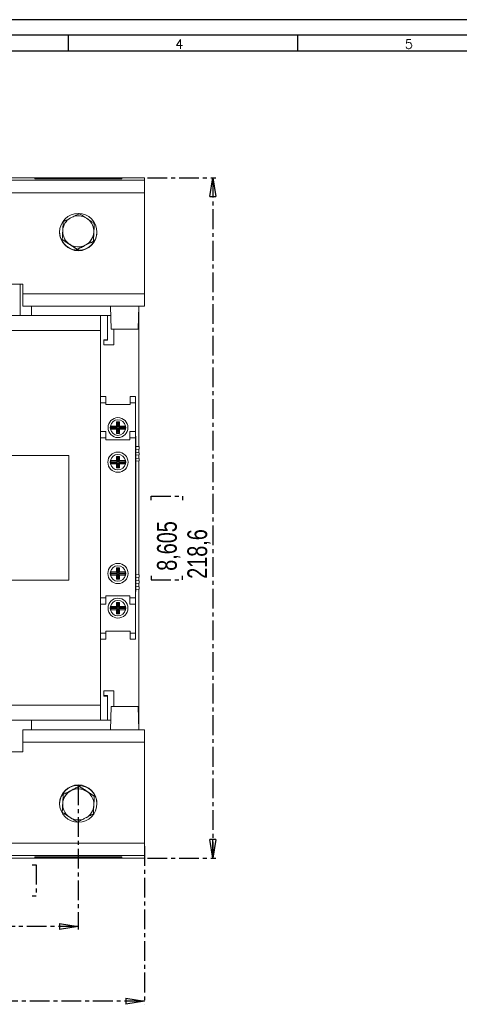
# Model space of a CAD drawing. Header units: millimetres. Extents: x 0 to 841, y 0 to 594.
# Tile 3 of 5: x 231 to 372, y 278 to 594. Entities that reach past the tile are written whole.
import ezdxf

# ---------------------------------------------------------------- set-up
doc = ezdxf.new("R2010")
doc.units = ezdxf.units.MM
doc.linetypes.add('CENTER', pattern=[10.16, 6.35, -1.27, 1.27, -1.27])
doc.layers.add('CENTRO', color=7, linetype='CENTER')
doc.layers.add('FORMATO', color=7, linetype='Continuous')
doc.styles.add('SLDTEXTSTYLE0', font='ROMANS')
doc.styles.add('SLDTEXTSTYLE3', font='TXT', dxfattribs={"width": 0.75})
doc.dimstyles.new('SLDDIMSTYLE0', dxfattribs={"dimtxt": 6.35, "dimasz": 6, "dimexe": 0, "dimexo": 0.0625, "dimgap": 1.5875, "dimtad": 1, "dimdec": 1, "dimrnd": 1e-09, "dimzin": 12, "dimdsep": 46, "dimtxsty": 'SLDTEXTSTYLE3', "dimblk1": 'CLOSED', "dimblk2": 'CLOSED', "dimsah": 1, "dimcen": 0.09, "dimadec": 0, "dimazin": 3, "dimtfac": 1, "dimtdec": 1, "dimtofl": 0, "dimtmove": 0, "dimatfit": 3, "dimldrblk": 'CLOSED', "dimfxl": 0, "dimfrac": 2, "dimtolj": 1, "dimtzin": 12, "dimarcsym": 0})

# ---------------------------------------------------------------- blocks, each defined once
blk = doc.blocks.new('_CLOSED')
at = {"color": 0, "linetype": 'ByBlock', "lineweight": -2}
for p, q in [((-1, 0.166667), (0, 0)), ((-1, 0.166667), (-1, -0.166667)), ((0, 0), (-1, -0.166667)), ((0, 0), (-1, 0))]:
    blk.add_line(p, q, dxfattribs=at)
blk = doc.blocks.new('_D')
at = {"layer": 'CENTRO', "color": 7}
for p, q in [((196.36, 347.95), (196.36, 301.66)), ((249.36, 347.95), (249.36, 301.66)), ((210.2, 322.51), (208.91, 322.51)), ((208.91, 322.51), (208.91, 312.42)), ((234.52, 322.51), (235.81, 322.51)), ((235.81, 322.51), (235.81, 312.42)), ((208.91, 312.42), (210.2, 312.42)), ((235.81, 312.42), (234.52, 312.42)), ((249.36, 302.66), (196.36, 302.66))]:
    blk.add_line(p, q, dxfattribs=at)
at = {"layer": 'CENTRO', "color": 7, "xscale": 6, "yscale": 6, "rotation": 180.0000000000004}
blk.add_blockref('_CLOSED', (196.36, 302.66, -40.88), dxfattribs=at)
at = {"layer": 'CENTRO', "color": 7, "xscale": 6, "yscale": 6}
blk.add_blockref('_CLOSED', (249.36, 302.66, -40.88), dxfattribs=at)
at = {"layer": 'CENTRO', "color": 7, "char_height": 6.35, "attachment_point": 1, "style": 'SLDTEXTSTYLE3'}
for s, insert in [('2,087', (211.81, 320.6, -40.88)), ('53', (215.09, 310.85, -40.88))]:
    blk.add_mtext(s, dxfattribs=dict(at, insert=insert))
blk = doc.blocks.new('_D_2')
at = {"layer": 'CENTRO'}
for p, q in [((271.59, 543.24), (293.59, 543.24)), ((292.59, 543.24), (292.59, 324.66)), ((272.74, 439.66), (272.74, 440.95)), ((272.74, 440.95), (282.83, 440.95)), ((282.83, 440.95), (282.83, 439.66)), ((272.74, 415.34), (272.74, 414.05)), ((282.83, 414.05), (282.83, 415.34)), ((272.74, 414.05), (282.83, 414.05)), ((271.59, 324.66), (293.59, 324.66))]:
    blk.add_line(p, q, dxfattribs=at)
at = {"layer": 'CENTRO', "xscale": 6, "yscale": 6}
for p, rotation in [((292.59, 543.24, -40.88), 90.0000000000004), ((292.59, 324.66, -40.88), 270.0000000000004)]:
    blk.add_blockref('_CLOSED', p, dxfattribs=dict(at, rotation=rotation))
at = {"layer": 'CENTRO', "char_height": 6.35, "attachment_point": 1, "rotation": 90, "style": 'SLDTEXTSTYLE3'}
for s, insert in [('8,605', (274.65, 416.94, -40.87)), ('218,6', (284.4, 414.37, -40.87))]:
    blk.add_mtext(s, dxfattribs=dict(at, insert=insert))
blk = doc.blocks.new('_D_3')
at = {"layer": 'CENTRO'}
for p, q in [((122.14, 328.48), (122.14, 277.66)), ((270.59, 328.48), (270.59, 277.66)), ((184.96, 298.51), (183.67, 298.51)), ((183.67, 298.51), (183.67, 288.42)), ((209.29, 298.51), (210.58, 298.51)), ((210.58, 298.51), (210.58, 288.42)), ((183.67, 288.42), (184.96, 288.42)), ((210.58, 288.42), (209.29, 288.42)), ((270.59, 278.66), (122.14, 278.66))]:
    blk.add_line(p, q, dxfattribs=at)
at = {"layer": 'CENTRO', "xscale": 6, "yscale": 6, "rotation": 180.0000000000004}
blk.add_blockref('_CLOSED', (122.14, 278.66, -40.88), dxfattribs=at)
at = {"layer": 'CENTRO', "xscale": 6, "yscale": 6}
blk.add_blockref('_CLOSED', (270.59, 278.66, -40.88), dxfattribs=at)
at = {"layer": 'CENTRO', "char_height": 6.35, "attachment_point": 1, "style": 'SLDTEXTSTYLE3'}
for s, insert in [('5,844', (186.57, 296.6, -40.88)), ('148,5', (184, 286.85, -40.88))]:
    blk.add_mtext(s, dxfattribs=dict(at, insert=insert))

msp = doc.modelspace()

# ---------------------------------------------------------------- linework, layer by layer
at = {"color": 7, "linetype": 'Continuous', "lineweight": 15}
for p, q in [((270.59, 543.24), (228.14, 543.24)), ((228.14, 542.45), (270.59, 542.45)), ((263.36, 543.17), (235.36, 543.17)), ((235.36, 543.17), (235.36, 542.82)), ((235.36, 542.82), (263.36, 542.82)), ((263.36, 542.82), (263.36, 543.17)), ((270.59, 542.45), (270.59, 543.24)), ((270.59, 542.45), (270.59, 538.42)), ((270.59, 538.42), (228.14, 538.42)), ((270.59, 538.42), (270.59, 505.97)), ((254.36, 525.74), (254.51, 528.62)), ((254.2, 522.85), (254.36, 525.74)), ((244.21, 523.4), (246.63, 521.82)), ((251.62, 521.55), (254.2, 522.85)), ((254.2, 522.85), (254.2, 522.77)), ((246.63, 521.82), (249.05, 520.25)), ((249.05, 520.25), (251.62, 521.55)), ((249.05, 520.25), (249.05, 520.17)), ((231.59, 509.07), (228.14, 509.07)), ((230.71, 498.95), (230.71, 509.07)), ((231.59, 505.97), (231.59, 509.07)), ((231.59, 505.97), (270.59, 505.97)), ((231.59, 502.01), (231.59, 505.97)), ((270.59, 505.97), (270.59, 502.01)), ((270.59, 502.01), (231.59, 502.01)), ((234.36, 502.01), (234.36, 498.95)), ((259.94, 494.53), (259.68, 502.01)), ((268.58, 494.53), (268.84, 502.01)), ((268.86, 456.84), (268.86, 502.01)), ((221.68, 498.95), (256.51, 498.95)), ((256.51, 498.95), (256.51, 494.15)), ((256.51, 498.95), (259.79, 498.95)), ((258.76, 491.04), (258.76, 498.95)), ((256.51, 494.15), (218.89, 494.15)), ((256.51, 373.75), (256.51, 494.15)), ((268.58, 494.53), (259.94, 494.53)), ((260.76, 489.54), (260.76, 494.53)), ((257.56, 491.04), (257.56, 491.19)), ((257.56, 491.19), (258.76, 491.19)), ((257.56, 489.54), (257.56, 491.04)), ((257.56, 491.04), (258.76, 491.04)), ((260.76, 489.54), (257.56, 489.54)), ((256.51, 472.95), (258.21, 472.95)), ((258.21, 472.95), (258.21, 470.95)), ((266.01, 472.95), (267.71, 472.95)), ((266.01, 470.95), (266.01, 472.95)), ((267.71, 472.95), (267.71, 470.95)), ((258.21, 470.95), (256.51, 470.95)), ((258.21, 470.35), (258.21, 470.95)), ((266.01, 470.35), (258.21, 470.35)), ((267.71, 470.95), (266.01, 470.95)), ((266.01, 470.35), (266.01, 470.95)), ((267.71, 461.65), (267.71, 470.95)), ((259.96, 463.11), (259.66, 463.45)), ((261.61, 463.45), (259.66, 463.45)), ((259.96, 462.79), (259.66, 462.45)), ((259.66, 462.45), (261.61, 462.45)), ((261.96, 463.11), (259.96, 463.11)), ((259.96, 462.79), (261.96, 462.79)), ((261.96, 464.46), (261.61, 464.8)), ((261.61, 464.8), (261.61, 463.45)), ((262.61, 464.8), (261.61, 464.8)), ((261.96, 463.11), (261.61, 463.45)), ((261.96, 462.79), (261.61, 462.45)), ((261.61, 462.45), (261.61, 461.1)), ((261.96, 464.46), (261.96, 463.11)), ((262.27, 464.46), (261.96, 464.46)), ((261.96, 462.79), (261.96, 461.44)), ((262.27, 464.46), (262.61, 464.8)), ((262.27, 463.11), (262.27, 464.46)), ((262.27, 463.11), (262.61, 463.45)), ((264.26, 463.11), (262.27, 463.11)), ((262.27, 461.44), (262.27, 462.79)), ((262.27, 462.79), (262.61, 462.45)), ((262.27, 462.79), (264.26, 462.79)), ((262.61, 463.45), (262.61, 464.8)), ((264.56, 463.45), (262.61, 463.45)), ((262.61, 461.1), (262.61, 462.45)), ((262.61, 462.45), (264.56, 462.45)), ((264.26, 463.11), (264.56, 463.45)), ((264.26, 462.79), (264.56, 462.45)), ((256.51, 461.65), (258.26, 461.65)), ((258.26, 459.65), (256.51, 459.65)), ((258.26, 461.65), (258.26, 459.65)), ((258.26, 459.05), (258.26, 459.65)), ((265.96, 459.05), (258.26, 459.05)), ((261.96, 461.44), (261.61, 461.1)), ((261.61, 461.1), (262.61, 461.1)), ((261.96, 461.44), (262.27, 461.44)), ((262.27, 461.44), (262.61, 461.1)), ((265.96, 459.65), (265.96, 461.65)), ((265.96, 461.65), (267.71, 461.65)), ((265.96, 459.05), (265.96, 459.65)), ((267.71, 459.65), (265.96, 459.65)), ((267.71, 461.65), (267.71, 459.65)), ((267.81, 460.15), (267.71, 460.15)), ((267.71, 408.25), (267.71, 459.65)), ((267.81, 459.15), (267.71, 459.15)), ((267.81, 460.15), (267.81, 459.15)), ((267.81, 459.15), (267.81, 411.25)), ((268.91, 456.83), (267.81, 456.97)), ((268.91, 456.81), (267.81, 456.92)), ((268.91, 456.07), (267.81, 455.94)), ((268.86, 454.89), (268.86, 456.07)), ((268.91, 456.81), (268.91, 456.83)), ((268.91, 456.07), (268.91, 456.81)), ((246.36, 453.95), (146.36, 453.95)), ((246.36, 413.95), (246.36, 453.95)), ((262.61, 453.68), (261.61, 453.68)), ((261.61, 453.68), (261.61, 452.33)), ((261.96, 453.33), (261.61, 453.68)), ((262.27, 453.33), (261.96, 453.33)), ((261.96, 453.33), (261.96, 451.98)), ((262.27, 453.33), (262.61, 453.68)), ((262.27, 451.98), (262.27, 453.33)), ((262.61, 452.33), (262.61, 453.68)), ((268.91, 454.88), (267.81, 455.02)), ((268.91, 454.22), (267.81, 454.08)), ((268.91, 453.03), (267.81, 453.16)), ((268.86, 453.03), (268.86, 454.21)), ((268.91, 454.22), (268.91, 454.88)), ((268.91, 452.29), (268.91, 453.03)), ((261.61, 452.33), (259.66, 452.33)), ((259.96, 451.98), (259.66, 452.33)), ((259.96, 451.67), (259.66, 451.33)), ((259.66, 451.33), (261.61, 451.33)), ((261.96, 451.98), (259.96, 451.98)), ((259.96, 451.67), (261.96, 451.67)), ((261.96, 451.98), (261.61, 452.33)), ((261.96, 451.67), (261.61, 451.33)), ((261.61, 451.33), (261.61, 449.98)), ((261.96, 450.32), (261.61, 449.98)), ((261.61, 449.98), (262.61, 449.98)), ((261.96, 451.67), (261.96, 450.32)), ((261.96, 450.32), (262.27, 450.32)), ((262.27, 451.98), (262.61, 452.33)), ((264.26, 451.98), (262.27, 451.98)), ((262.27, 451.67), (262.61, 451.33)), ((262.27, 451.67), (264.26, 451.67)), ((262.27, 450.32), (262.27, 451.67)), ((262.27, 450.32), (262.61, 449.98)), ((264.56, 452.33), (262.61, 452.33)), ((262.61, 449.98), (262.61, 451.33)), ((262.61, 451.33), (264.56, 451.33)), ((264.26, 451.98), (264.56, 452.33)), ((264.26, 451.67), (264.56, 451.33)), ((268.91, 452.29), (267.81, 452.18)), ((267.81, 452.13), (268.91, 452.27)), ((268.86, 415.64), (268.86, 452.26)), ((268.91, 452.27), (268.91, 452.29)), ((261.96, 417.58), (261.61, 417.93)), ((261.61, 416.58), (261.61, 417.93)), ((261.61, 417.93), (262.61, 417.93)), ((261.96, 416.23), (261.96, 417.58)), ((261.96, 417.58), (262.27, 417.58)), ((262.27, 417.58), (262.61, 417.93)), ((262.27, 417.58), (262.27, 416.23)), ((262.61, 417.93), (262.61, 416.58)), ((259.96, 416.23), (259.66, 416.58)), ((259.66, 416.58), (261.61, 416.58)), ((259.96, 415.92), (259.66, 415.58)), ((261.61, 415.58), (259.66, 415.58)), ((259.96, 416.23), (261.96, 416.23)), ((261.96, 415.92), (259.96, 415.92)), ((261.96, 416.23), (261.61, 416.58)), ((261.96, 415.92), (261.61, 415.58)), ((261.61, 414.23), (261.61, 415.58)), ((261.96, 414.57), (261.61, 414.23)), ((261.96, 414.57), (261.96, 415.92)), ((262.27, 414.57), (261.96, 414.57)), ((262.27, 416.23), (262.61, 416.58)), ((262.27, 416.23), (264.26, 416.23)), ((262.27, 415.92), (262.27, 414.57)), ((262.27, 415.92), (262.61, 415.58)), ((264.26, 415.92), (262.27, 415.92)), ((262.27, 414.57), (262.61, 414.23)), ((262.61, 416.58), (264.56, 416.58)), ((262.61, 415.58), (262.61, 414.23)), ((264.56, 415.58), (262.61, 415.58)), ((264.26, 416.23), (264.56, 416.58)), ((264.26, 415.92), (264.56, 415.58)), ((268.91, 415.63), (267.81, 415.77)), ((268.91, 415.61), (267.81, 415.72)), ((268.91, 414.87), (267.81, 414.74)), ((268.86, 413.69), (268.86, 414.87)), ((268.91, 415.61), (268.91, 415.63)), ((268.91, 414.87), (268.91, 415.61)), ((146.36, 413.95), (246.36, 413.95)), ((262.61, 414.23), (261.61, 414.23)), ((267.81, 411.25), (267.71, 411.25)), ((268.91, 413.68), (267.81, 413.82)), ((268.91, 413.02), (267.81, 412.88)), ((268.91, 411.83), (267.81, 411.96)), ((267.81, 411.25), (267.81, 410.25)), ((268.86, 411.83), (268.86, 413.01)), ((268.91, 413.68), (268.91, 413.02)), ((268.91, 411.09), (268.91, 411.83)), ((256.51, 408.25), (258.26, 408.25)), ((265.96, 408.85), (258.26, 408.85)), ((258.26, 408.85), (258.26, 408.25)), ((258.26, 408.25), (258.26, 406.25)), ((265.96, 408.85), (265.96, 408.25)), ((265.96, 408.25), (267.71, 408.25)), ((265.96, 406.25), (265.96, 408.25)), ((267.81, 410.25), (267.71, 410.25)), ((267.71, 408.25), (267.71, 406.25)), ((268.91, 411.09), (267.81, 410.98)), ((267.81, 410.93), (268.91, 411.07)), ((268.86, 365.89), (268.86, 411.06)), ((268.91, 411.07), (268.91, 411.09)), ((258.26, 406.25), (256.51, 406.25)), ((259.96, 405.11), (259.66, 405.45)), ((259.66, 405.45), (261.61, 405.45)), ((259.96, 405.11), (261.96, 405.11)), ((261.96, 406.46), (261.61, 406.8)), ((261.61, 405.45), (261.61, 406.8)), ((261.61, 406.8), (262.61, 406.8)), ((261.96, 405.11), (261.61, 405.45)), ((261.96, 405.11), (261.96, 406.46)), ((261.96, 406.46), (262.27, 406.46)), ((262.27, 406.46), (262.61, 406.8)), ((262.27, 406.46), (262.27, 405.11)), ((262.27, 405.11), (262.61, 405.45)), ((262.27, 405.11), (264.26, 405.11)), ((262.61, 406.8), (262.61, 405.45)), ((262.61, 405.45), (264.56, 405.45)), ((264.26, 405.11), (264.56, 405.45)), ((267.71, 406.25), (265.96, 406.25)), ((267.71, 406.25), (267.71, 396.95)), ((259.96, 404.79), (259.66, 404.45)), ((261.61, 404.45), (259.66, 404.45)), ((261.96, 404.79), (259.96, 404.79)), ((261.96, 404.79), (261.61, 404.45)), ((261.61, 403.1), (261.61, 404.45)), ((261.96, 403.44), (261.61, 403.1)), ((262.61, 403.1), (261.61, 403.1)), ((261.96, 403.44), (261.96, 404.79)), ((262.27, 403.44), (261.96, 403.44)), ((262.27, 404.79), (262.27, 403.44)), ((262.27, 404.79), (262.61, 404.45)), ((264.26, 404.79), (262.27, 404.79)), ((262.27, 403.44), (262.61, 403.1)), ((262.61, 404.45), (262.61, 403.1)), ((264.56, 404.45), (262.61, 404.45)), ((264.26, 404.79), (264.56, 404.45)), ((256.51, 396.95), (258.21, 396.95)), ((258.21, 397.55), (258.21, 396.95)), ((266.01, 397.55), (258.21, 397.55)), ((258.21, 396.95), (258.21, 394.95)), ((266.01, 397.55), (266.01, 396.95)), ((266.01, 394.95), (266.01, 396.95)), ((266.01, 396.95), (267.71, 396.95)), ((267.71, 396.95), (267.71, 394.95)), ((258.21, 394.95), (256.51, 394.95)), ((267.71, 394.95), (266.01, 394.95)), ((257.56, 376.86), (257.56, 378.36)), ((257.56, 378.36), (260.76, 378.36)), ((257.56, 376.86), (258.76, 376.86)), ((257.56, 376.71), (257.56, 376.86)), ((257.56, 376.71), (258.76, 376.71)), ((258.76, 376.86), (258.76, 368.95)), ((260.76, 378.36), (260.76, 373.37)), ((218.89, 373.75), (256.51, 373.75)), ((256.51, 373.75), (256.51, 368.95)), ((259.94, 373.37), (259.68, 365.89)), ((259.94, 373.37), (268.58, 373.37)), ((268.58, 373.37), (268.84, 365.89)), ((256.51, 368.95), (221.68, 368.95)), ((234.36, 365.89), (234.36, 368.95)), ((259.79, 368.95), (256.51, 368.95)), ((231.59, 365.89), (270.59, 365.89)), ((231.59, 361.93), (231.59, 365.89)), ((270.59, 365.89), (270.59, 361.93)), ((231.59, 358.83), (231.59, 361.93)), ((270.59, 361.93), (231.59, 361.93)), ((270.59, 329.48), (270.59, 361.93)), ((228.14, 358.83), (231.59, 358.83)), ((244.53, 345.05), (244.37, 342.17)), ((247.11, 346.35), (244.53, 345.05)), ((244.53, 345.05), (244.53, 345.13)), ((249.68, 347.65), (247.11, 346.35)), ((249.68, 347.65), (249.68, 347.74)), ((252.1, 346.08), (249.68, 347.65)), ((254.51, 344.5), (252.1, 346.08)), ((244.37, 342.17), (244.21, 339.28)), ((228.14, 329.48), (270.59, 329.48)), ((270.59, 329.48), (270.59, 325.45)), ((270.59, 325.45), (228.14, 325.45)), ((228.14, 324.66), (270.59, 324.66)), ((235.36, 325.08), (235.36, 324.73)), ((263.36, 325.08), (235.36, 325.08)), ((235.36, 324.73), (263.36, 324.73)), ((263.36, 324.73), (263.36, 325.08)), ((270.59, 324.66), (270.59, 325.45))]:
    msp.add_line(p, q, dxfattribs=at)
for centre, radius in [((249.36, 525.75), 6), ((262.11, 462.95), 3.2), ((262.11, 451.83), 3.25), ((262.11, 416.08), 3.25), ((262.11, 404.95), 3.2), ((249.36, 342.16), 6)]:
    msp.add_circle(centre, radius, dxfattribs=at)
for centre, radius, start, end in [((249.36, 526.01), 5, 120.7169, 176.8418), ((249.36, 526.01), 5, 60.4567, 110.6006), ((249.36, 526.01), 5, 356.8427, 50.9569), ((249.36, 525.93), 6, 180.8714, 236.8438), ((249.36, 525.76), 6, 180.0011, 270.0011), ((249.36, 526.01), 5, 180.0003, 236.8438), ((249.36, 526.01), 5, 180.0003, 236.8439), ((249.36, 525.93), 6, 236.8423, 359.1274), ((249.36, 526.02), 5, 236.8424, 359.9982), ((249.36, 525.76), 6, 269.9989, 359.9989), ((249.36, 526.01), 5, 296.8409, 356.8418), ((249.36, 526.01), 5, 236.8435, 296.8415), ((262.11, 462.95), 2.5, 11.537, 168.463), ((262.11, 462.95), 2.5, 168.463, 191.537), ((262.11, 462.95), 2.5, 191.537, 348.463), ((262.11, 462.95), 2.16, 175.8588, 184.1412), ((262.11, 462.95), 2.16, 355.8588, 4.1412), ((262.11, 462.95), 2.5, 348.463, 11.537), ((262.11, 451.83), 2.5, 11.537, 168.463), ((262.11, 451.83), 2.5, 168.463, 191.537), ((262.11, 451.83), 2.5, 191.537, 348.463), ((262.11, 451.83), 2.16, 175.8588, 184.1412), ((262.11, 451.83), 2.16, 355.8588, 4.1412), ((262.11, 451.83), 2.5, 348.463, 11.537), ((262.11, 416.08), 2.5, 11.537, 168.463), ((262.11, 416.08), 2.5, 168.463, 191.537), ((262.11, 416.08), 2.5, 191.537, 348.463), ((262.11, 416.08), 2.16, 175.8588, 184.1412), ((262.11, 416.08), 2.16, 355.8588, 4.1412), ((262.11, 416.08), 2.5, 348.463, 11.537), ((262.11, 404.95), 2.5, 168.463, 191.537), ((262.11, 404.95), 2.5, 11.537, 168.463), ((262.11, 404.95), 2.16, 175.8588, 184.1412), ((262.11, 404.95), 2.16, 355.8588, 4.1412), ((262.11, 404.95), 2.5, 348.463, 11.537), ((262.11, 404.95), 2.5, 191.537, 348.463), ((249.36, 342.14), 6, 89.9989, 179.9989), ((249.36, 341.97), 6, 56.8423, 179.1274), ((249.36, 342.14), 6, 0.0011, 90.0011), ((249.36, 341.89), 5, 56.8424, 179.9982), ((249.36, 341.89), 5, 116.8409, 176.8418), ((249.36, 341.89), 5, 56.8435, 116.8416), ((249.36, 341.89), 5, 0.0003, 56.8439), ((249.36, 341.89), 5, 0.0002, 56.844), ((249.36, 341.97), 6, 0.8714, 56.8438), ((249.36, 341.89), 5, 176.8426, 230.9569), ((249.36, 341.89), 5, 300.7168, 356.8419), ((249.36, 341.89), 5, 240.4568, 290.6006)]:
    msp.add_arc(centre, radius, start, end, dxfattribs=at)
for points, knots in [([(249.68, 531.69), (249.33, 531.52), (248.61, 531.16), (247.28, 530.49), (245.85, 529.76), (244.94, 529.29), (244.53, 529.09)], [0, 0, 0, 0, 0.216457, 0.440316, 0.751904, 1, 1, 1, 1]), ([(254.51, 528.54), (254.23, 528.72), (253.44, 529.24), (252.26, 530.02), (251.11, 530.77), (250.34, 531.27), (249.88, 531.57), (249.68, 531.69)], [0, 0, 0, 0, 0.184675, 0.51913, 0.695151, 0.871621, 1, 1, 1, 1]), ([(244.53, 529.09), (244.51, 528.69), (244.46, 527.89), (244.38, 526.41), (244.29, 524.81), (244.24, 523.78), (244.21, 523.32)], [0, 0, 0, 0, 0.216458, 0.440316, 0.751904, 1, 1, 1, 1]), ([(254.2, 522.77), (254.22, 523.17), (254.26, 523.97), (254.34, 525.47), (254.43, 527.07), (254.49, 528.08), (254.51, 528.54)], [0, 0, 0, 0, 0.216458, 0.440315, 0.751903, 1, 1, 1, 1]), ([(244.21, 523.32), (244.41, 523.2), (244.87, 522.9), (245.64, 522.39), (246.79, 521.64), (247.97, 520.87), (248.76, 520.35), (249.05, 520.17)], [0, 0, 0, 0, 0.12838, 0.30485, 0.480871, 0.815325, 1, 1, 1, 1]), ([(249.05, 520.17), (249.4, 520.35), (250.12, 520.71), (251.45, 521.39), (252.88, 522.11), (253.79, 522.57), (254.2, 522.77)], [0, 0, 0, 0, 0.216457, 0.440315, 0.751904, 1, 1, 1, 1]), ([(244.53, 345.13), (244.51, 344.73), (244.46, 343.93), (244.38, 342.43), (244.29, 340.84), (244.24, 339.82), (244.21, 339.36)], [0, 0, 0, 0, 0.216458, 0.440315, 0.751903, 1, 1, 1, 1]), ([(249.68, 347.74), (249.33, 347.56), (248.61, 347.19), (247.28, 346.51), (245.85, 345.79), (244.94, 345.33), (244.53, 345.13)], [0, 0, 0, 0, 0.216458, 0.440316, 0.751904, 1, 1, 1, 1]), ([(254.51, 344.58), (254.32, 344.7), (253.86, 345), (253.08, 345.51), (251.93, 346.26), (250.75, 347.03), (249.96, 347.55), (249.68, 347.74)], [0, 0, 0, 0, 0.12838, 0.30485, 0.480871, 0.815324, 1, 1, 1, 1]), ([(254.2, 338.81), (254.22, 339.21), (254.26, 340.01), (254.34, 341.49), (254.43, 343.1), (254.49, 344.12), (254.51, 344.58)], [0, 0, 0, 0, 0.216458, 0.440316, 0.751904, 1, 1, 1, 1]), ([(244.21, 339.36), (244.49, 339.18), (245.28, 338.66), (246.46, 337.89), (247.61, 337.14), (248.39, 336.63), (248.85, 336.33), (249.05, 336.21)], [0, 0, 0, 0, 0.184676, 0.51913, 0.695151, 0.871621, 1, 1, 1, 1]), ([(249.05, 336.21), (249.4, 336.38), (250.12, 336.74), (251.45, 337.42), (252.88, 338.14), (253.79, 338.61), (254.2, 338.81)], [0, 0, 0, 0, 0.216457, 0.440315, 0.751904, 1, 1, 1, 1])]:
    msp.add_open_spline(points, degree=3, knots=knots, dxfattribs=at)
at = {"layer": 'FORMATO'}
for p, q in [((841, 594), (0, 594)), ((836, 589), (25, 589)), ((246.1, 589), (246.1, 584)), ((319.8, 589), (319.8, 584)), ((25, 584), (836, 584))]:
    msp.add_line(p, q, dxfattribs=at)

# ---------------------------------------------------------------- texts
at = {"layer": 'FORMATO', "char_height": 3, "attachment_point": 2, "style": 'SLDTEXTSTYLE0'}
for s, insert in [('4', (281.86, 587.66)), ('5', (355.56, 587.66))]:
    msp.add_mtext(s, dxfattribs=dict(at, insert=insert))

# ---------------------------------------------------------------- dimensions: what is measured, and where the dimension line sits
at = {"layer": 'CENTRO'}
dim = msp.add_linear_dim(base=(292.59, 324.66), p1=(270.59, 543.24), p2=(270.59, 324.66), angle=90, dimstyle='SLDDIMSTYLE0', dxfattribs=at)
dim.commit()
dim.dimension.update_dxf_attribs({"geometry": '_D_2', "text_midpoint": (292.59, 427.5), "dimtype": 160})
at = {"layer": 'CENTRO', "color": 7}
dim = msp.add_linear_dim(base=(196.36, 302.66), p1=(249.36, 348.95), p2=(196.36, 348.95), dimstyle='SLDDIMSTYLE0', dxfattribs=at)
dim.commit()
dim.dimension.update_dxf_attribs({"geometry": '_D', "text_midpoint": (222.36, 302.66), "dimtype": 160})
at = {"layer": 'CENTRO'}
dim = msp.add_linear_dim(base=(122.13808915, 278.66454661), p1=(270.58808915, 329.48119803), p2=(122.13808915, 329.48119803), dimstyle='SLDDIMSTYLE0', dxfattribs=at)
dim.commit()
dim.dimension.update_dxf_attribs({"geometry": '_D_3', "text_midpoint": (197.12508657, 278.66454661), "dimtype": 160})

doc.saveas('drawing.dxf')
